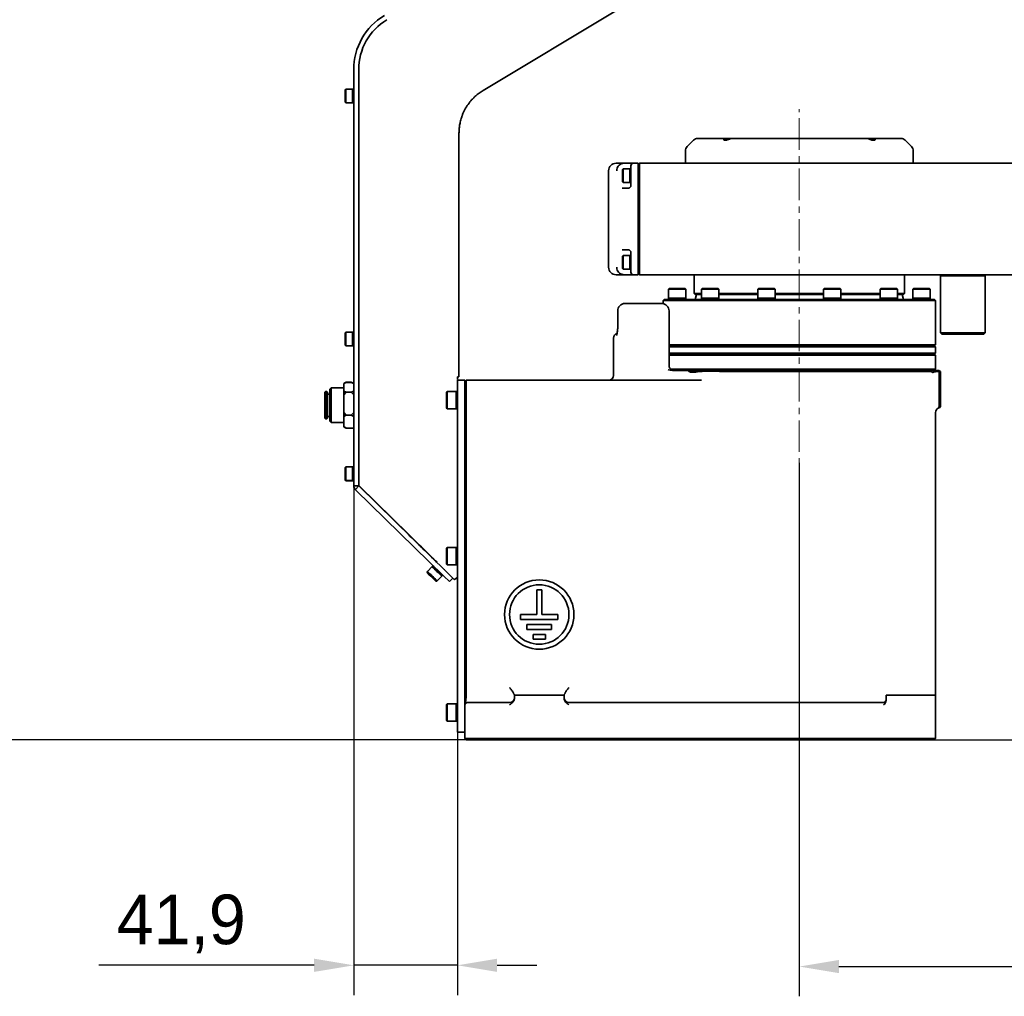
# Model space of a CAD drawing. Header units: millimetres. Extents: x -16 to 4241, y 0 to 4344.
# Tile 13 of 19: x 1260 to 1657, y 2428 to 2822. Entities that reach past the tile are written whole.
import ezdxf

# ---------------------------------------------------------------- set-up
doc = ezdxf.new("R2010")
doc.units = ezdxf.units.MM
doc.header["$PDSIZE"] = -1
doc.linetypes.add('CENTER', pattern=[10.16, 6.35, -1.27, 1.27, -1.27])
doc.linetypes.add('CENTERX2', pattern=[20.32, 12.7, -2.54, 2.54, -2.54])
doc.layers.add('中心线层', color=4, linetype='CENTER')
doc.dimstyles.new('1比1', dxfattribs={"dimscale": 8, "dimtxt": 2.5, "dimasz": 2, "dimexe": 1.5, "dimexo": 0.625, "dimtad": 1, "dimtoh": 1, "dimdec": 1, "dimtxsty": 'Standard', "dimcen": 2.5, "dimclrd": 1, "dimclre": 1, "dimadec": 0, "dimazin": 0, "dimtfac": 1, "dimtdec": 1, "dimtmove": 0, "dimatfit": 3, "dimfxl": 1, "dimarcsym": 0})

# ---------------------------------------------------------------- blocks, each defined once
blk = doc.blocks.new('*D114')
at = {"color": 1, "lineweight": -2, "transparency": 16777216}
for p, q in [((1394.8, 2646.66), (1394.8, 2428.39)), ((1436.7, 2555.4), (1436.7, 2428.39)), ((1378.8, 2440.39), (1291.85, 2440.39)), ((1436.7, 2440.39), (1394.8, 2440.39)), ((1452.7, 2440.39), (1468.7, 2440.39))]:
    blk.add_line(p, q, dxfattribs=at)
at = {"color": 1, "transparency": 16777216}
for points in [[(1378.8, 2443.06), (1378.8, 2437.73), (1394.8, 2440.39)], [(1452.7, 2443.06), (1452.7, 2437.73), (1436.7, 2440.39)]]:
    blk.add_solid(points, dxfattribs=at)
at = {"layer": 'Defpoints', "color": 0, "transparency": 16777216}
for p in [(1394.8, 2651.66), (1436.7, 2560.4), (1394.8, 2440.39)]:
    blk.add_point(p, dxfattribs=at)
at = {"color": 0, "transparency": 16777216, "insert": (1325.18, 2457.06), "char_height": 20, "attachment_point": 5}
blk.add_mtext('41,9', dxfattribs=at)
blk = doc.blocks.new('*D115')
at = {"color": 1, "lineweight": -2, "transparency": 16777216}
for p, q in [((1799.7, 2747.05), (1799.7, 2427.89)), ((1574.7, 2643.15), (1574.7, 2427.89)), ((1590.7, 2439.89), (1783.7, 2439.89))]:
    blk.add_line(p, q, dxfattribs=at)
at = {"color": 1, "transparency": 16777216}
for points in [[(1590.7, 2442.55), (1590.7, 2437.22), (1574.7, 2439.89)], [(1783.7, 2442.55), (1783.7, 2437.22), (1799.7, 2439.89)]]:
    blk.add_solid(points, dxfattribs=at)
at = {"layer": 'Defpoints', "color": 0, "transparency": 16777216}
for p in [(1799.7, 2752.05), (1574.7, 2648.15), (1799.7, 2439.89)]:
    blk.add_point(p, dxfattribs=at)
at = {"color": 0, "transparency": 16777216, "insert": (1687.2, 2454.89), "char_height": 20, "attachment_point": 5}
blk.add_mtext('225', dxfattribs=at)
blk = doc.blocks.new('*D117')
at = {"color": 1, "lineweight": -2, "transparency": 16777216}
for p, q in [((1770.88, 2948.86), (1210.68, 2948.86)), ((1222.68, 2547.44), (1222.68, 2932.86)), ((1537.05, 2531.44), (1210.68, 2531.44))]:
    blk.add_line(p, q, dxfattribs=at)
at = {"color": 1, "transparency": 16777216}
for points in [[(1220.01, 2932.86), (1225.34, 2932.86), (1222.68, 2948.86)], [(1220.01, 2547.44), (1225.34, 2547.44), (1222.68, 2531.44)]]:
    blk.add_solid(points, dxfattribs=at)
at = {"layer": 'Defpoints', "color": 0, "transparency": 16777216}
for p in [(1222.68, 2948.86), (1775.88, 2948.86), (1542.05, 2531.44)]:
    blk.add_point(p, dxfattribs=at)
at = {"color": 0, "transparency": 16777216, "insert": (1206.01, 2740.15), "char_height": 20, "attachment_point": 5, "rotation": 90}
blk.add_mtext('417,4', dxfattribs=at)
blk = doc.blocks.new('*D118')
at = {"color": 1, "lineweight": -2, "transparency": 16777216}
for p, q in [((1966.65, 2655.54), (1868.82, 2655.54)), ((1880.82, 2639.54), (1880.82, 2547.44)), ((1629.05, 2531.44), (1892.82, 2531.44))]:
    blk.add_line(p, q, dxfattribs=at)
at = {"color": 1, "transparency": 16777216}
for points in [[(1878.15, 2639.54), (1883.48, 2639.54), (1880.82, 2655.54)], [(1878.15, 2547.44), (1883.48, 2547.44), (1880.82, 2531.44)]]:
    blk.add_solid(points, dxfattribs=at)
at = {"layer": 'Defpoints', "color": 0, "transparency": 16777216}
for p in [(1971.65, 2655.54), (1624.05, 2531.44), (1880.82, 2531.44)]:
    blk.add_point(p, dxfattribs=at)
at = {"color": 0, "transparency": 16777216, "insert": (1864.15, 2593.49), "char_height": 20, "attachment_point": 5, "rotation": 90}
blk.add_mtext('124,1', dxfattribs=at)

msp = doc.modelspace()

# ---------------------------------------------------------------- linework, layer by layer
at = {"color": 7, "linetype": 'Continuous', "lineweight": 35}
for p, q in [((1501.32, 2825.99), (1447, 2793.36)), ((1394.8, 2801.81), (1394.8, 2720.1)), ((1396.8, 2720.1), (1396.8, 2801.81)), ((1396.8, 2719.24), (1396.8, 2801.81)), ((1391.65, 2793.86), (1391.35, 2793.56)), ((1391.35, 2792.36), (1391.35, 2793.56)), ((1391.35, 2788.66), (1391.35, 2792.36)), ((1394.35, 2793.86), (1391.65, 2793.86)), ((1391.65, 2793.86), (1391.65, 2792.51)), ((1391.65, 2792.51), (1391.65, 2788.36)), ((1394.8, 2793.86), (1394.35, 2793.86)), ((1394.35, 2793.86), (1394.35, 2792.51)), ((1394.35, 2793.86), (1394.35, 2788.36)), ((1394.35, 2792.51), (1394.35, 2788.36)), ((1447, 2793.36), (1446.28, 2792.9)), ((1391.35, 2788.66), (1391.65, 2788.36)), ((1391.65, 2788.36), (1394.35, 2788.36)), ((1394.35, 2788.36), (1394.8, 2788.36)), ((1437.3, 2776.21), (1437.3, 2776.01)), ((1437.3, 2776.01), (1437.3, 2719.24)), ((1531.97, 2773.31), (1529.44, 2770.77)), ((1533.74, 2774.04), (1543.72, 2774.04)), ((1543.72, 2774.04), (1547.91, 2774.04)), ((1547.91, 2774.04), (1601.5, 2774.04)), ((1601.5, 2774.04), (1605.69, 2774.04)), ((1605.69, 2774.04), (1615.67, 2774.04)), ((1619.97, 2770.77), (1617.44, 2773.31)), ((1528.7, 2769), (1528.7, 2764.04)), ((1620.7, 2764.04), (1620.7, 2769)), ((1500.7, 2764.04), (1503.98, 2764.04)), ((1503.98, 2764.04), (1507.7, 2764.04)), ((1506.7, 2761.62), (1506.7, 2763.04)), ((1507.7, 2764.04), (1509.7, 2764.04)), ((1509.7, 2764.04), (1509.7, 2760.02)), ((1510.2, 2764.04), (1509.7, 2763.54)), ((1510.2, 2764.04), (1510.2, 2760.02)), ((1510.2, 2764.04), (1783.71, 2764.04)), ((1497.7, 2761.04), (1497.7, 2722.04)), ((1503.55, 2761.79), (1503.25, 2761.49)), ((1503.25, 2756.59), (1503.25, 2761.49)), ((1506.25, 2761.79), (1503.55, 2761.79)), ((1503.55, 2761.79), (1503.55, 2756.29)), ((1506.7, 2761.79), (1506.25, 2761.79)), ((1506.25, 2761.79), (1506.25, 2756.29)), ((1506.25, 2761.79), (1506.25, 2757.99)), ((1506.7, 2761.62), (1506.7, 2757.99)), ((1509.7, 2760.02), (1509.7, 2751.95)), ((1510.2, 2760.02), (1510.2, 2751.95)), ((1503.25, 2756.59), (1503.55, 2756.29)), ((1503.55, 2756.29), (1506.25, 2756.29)), ((1506.25, 2757.99), (1506.25, 2756.29)), ((1506.25, 2756.29), (1506.7, 2756.29)), ((1506.7, 2757.99), (1506.7, 2757.51)), ((1506.7, 2755.04), (1506.7, 2757.51)), ((1505.15, 2754.04), (1505.74, 2754.04)), ((1509.7, 2751.95), (1509.7, 2746.07)), ((1510.2, 2751.95), (1510.2, 2746.07)), ((1509.7, 2746.07), (1509.7, 2737.01)), ((1510.2, 2746.07), (1510.2, 2737.01)), ((1509.7, 2737.01), (1509.7, 2731.13)), ((1510.2, 2737.01), (1510.2, 2731.13)), ((1509.7, 2731.13), (1509.7, 2723.06)), ((1510.2, 2731.13), (1510.2, 2723.06)), ((1505.74, 2729.04), (1505.15, 2729.04)), ((1506.7, 2725.57), (1506.7, 2728.04)), ((1503.55, 2726.79), (1503.25, 2726.49)), ((1503.25, 2721.59), (1503.25, 2726.49)), ((1506.25, 2726.79), (1503.55, 2726.79)), ((1503.55, 2726.79), (1503.55, 2721.29)), ((1506.7, 2726.79), (1506.25, 2726.79)), ((1506.25, 2726.79), (1506.25, 2721.29)), ((1506.25, 2726.79), (1506.25, 2722.99)), ((1506.25, 2722.99), (1506.25, 2721.29)), ((1506.7, 2725.57), (1506.7, 2722.99)), ((1506.7, 2722.99), (1506.7, 2721.46)), ((1509.7, 2723.06), (1509.7, 2719.04)), ((1510.2, 2723.06), (1510.2, 2719.04)), ((1396.8, 2719.24), (1396.8, 2699.21)), ((1503.98, 2719.04), (1500.7, 2719.04)), ((1503.25, 2721.59), (1503.55, 2721.29)), ((1503.55, 2721.29), (1506.25, 2721.29)), ((1507.7, 2719.04), (1503.98, 2719.04)), ((1506.25, 2721.29), (1506.7, 2721.29)), ((1506.7, 2720.04), (1506.7, 2721.46)), ((1509.7, 2719.04), (1507.7, 2719.04)), ((1510.2, 2719.04), (1509.7, 2719.54)), ((1864.2, 2719.04), (1510.2, 2719.04)), ((1532.2, 2719.04), (1532.2, 2711.44)), ((1617.2, 2711.44), (1617.2, 2719.04)), ((1632.2, 2719.04), (1631.7, 2718.54)), ((1649.7, 2718.54), (1649.2, 2719.04)), ((1631.7, 2718.54), (1631.7, 2695.54)), ((1636.34, 2718.54), (1631.7, 2718.54)), ((1649.7, 2718.54), (1636.34, 2718.54)), ((1649.7, 2695.54), (1649.7, 2718.54)), ((1522.29, 2713.54), (1521.94, 2713.19)), ((1521.94, 2713.19), (1521.94, 2709.54)), ((1528.94, 2713.19), (1521.94, 2713.19)), ((1522.29, 2713.54), (1528.58, 2713.54)), ((1528.58, 2713.54), (1528.59, 2713.54)), ((1528.94, 2713.19), (1528.59, 2713.54)), ((1528.94, 2709.54), (1528.94, 2713.19)), ((1532.2, 2711.44), (1532.6, 2711.04)), ((1532.2, 2711.44), (1533.65, 2711.44)), ((1534.04, 2711.04), (1532.6, 2711.04)), ((1533.24, 2711.04), (1532.7, 2709.04)), ((1533.65, 2711.44), (1535.14, 2711.44)), ((1535.14, 2711.04), (1534.04, 2711.04)), ((1535.49, 2713.54), (1535.14, 2713.19)), ((1535.14, 2713.19), (1535.14, 2709.54)), ((1542.14, 2713.19), (1535.14, 2713.19)), ((1535.49, 2713.54), (1541.79, 2713.54)), ((1542.14, 2713.19), (1541.79, 2713.54)), ((1542.14, 2709.54), (1542.14, 2713.19)), ((1542.14, 2711.44), (1558, 2711.44)), ((1558, 2711.04), (1542.14, 2711.04)), ((1558.35, 2713.54), (1558, 2713.19)), ((1558, 2713.19), (1558, 2709.54)), ((1565, 2713.19), (1558, 2713.19)), ((1558.35, 2713.54), (1564.65, 2713.54)), ((1565, 2713.19), (1564.65, 2713.54)), ((1565, 2709.54), (1565, 2713.19)), ((1565, 2711.44), (1584.4, 2711.44)), ((1584.4, 2711.04), (1565, 2711.04)), ((1584.75, 2713.54), (1584.4, 2713.19)), ((1584.4, 2713.19), (1584.4, 2709.54)), ((1591.4, 2713.19), (1584.4, 2713.19)), ((1584.75, 2713.54), (1591.05, 2713.54)), ((1591.4, 2713.19), (1591.05, 2713.54)), ((1591.4, 2709.54), (1591.4, 2713.19)), ((1591.4, 2711.44), (1607.27, 2711.44)), ((1607.27, 2711.04), (1591.4, 2711.04)), ((1607.62, 2713.54), (1607.27, 2713.19)), ((1607.27, 2713.19), (1607.27, 2709.54)), ((1614.27, 2713.19), (1607.27, 2713.19)), ((1607.62, 2713.54), (1613.92, 2713.54)), ((1614.27, 2713.19), (1613.92, 2713.54)), ((1614.27, 2709.54), (1614.27, 2713.19)), ((1614.27, 2711.44), (1617.2, 2711.44)), ((1616.8, 2711.04), (1614.27, 2711.04)), ((1616.7, 2709.04), (1616.17, 2711.04)), ((1616.8, 2711.04), (1617.2, 2711.44)), ((1620.82, 2713.54), (1620.47, 2713.19)), ((1620.47, 2713.19), (1620.47, 2709.54)), ((1627.47, 2713.19), (1620.47, 2713.19)), ((1620.82, 2713.54), (1627.12, 2713.54)), ((1627.47, 2713.19), (1627.12, 2713.54)), ((1627.47, 2709.54), (1627.47, 2713.19)), ((1504.38, 2707.44), (1508.24, 2707.44)), ((1508.24, 2707.44), (1519.13, 2707.44)), ((1520.1, 2709.04), (1519.7, 2708.64)), ((1519.7, 2708.64), (1519.7, 2707.38)), ((1527.07, 2708.64), (1519.7, 2708.64)), ((1629.3, 2709.04), (1520.1, 2709.04)), ((1521.94, 2709.54), (1521.94, 2709.04)), ((1528.94, 2709.54), (1521.94, 2709.54)), ((1629.7, 2708.64), (1527.07, 2708.64)), ((1528.94, 2709.04), (1528.94, 2709.54)), ((1535.14, 2709.54), (1535.14, 2709.04)), ((1542.14, 2709.54), (1535.14, 2709.54)), ((1542.14, 2709.04), (1542.14, 2709.54)), ((1558, 2709.54), (1558, 2709.04)), ((1565, 2709.54), (1558, 2709.54)), ((1565, 2709.04), (1565, 2709.54)), ((1584.4, 2709.54), (1584.4, 2709.04)), ((1591.4, 2709.54), (1584.4, 2709.54)), ((1591.4, 2709.04), (1591.4, 2709.54)), ((1607.27, 2709.54), (1607.27, 2709.04)), ((1614.27, 2709.54), (1607.27, 2709.54)), ((1614.27, 2709.04), (1614.27, 2709.54)), ((1620.47, 2709.54), (1620.47, 2709.04)), ((1627.47, 2709.54), (1620.47, 2709.54)), ((1620.47, 2709.54), (1621.4, 2709.54)), ((1621.4, 2709.54), (1627.47, 2709.54)), ((1627.47, 2709.04), (1627.47, 2709.54)), ((1629.7, 2708.64), (1629.3, 2709.04)), ((1629.7, 2690.74), (1629.7, 2708.64)), ((1501.38, 2704.44), (1501.38, 2697.44)), ((1522.13, 2682.38), (1522.13, 2704.44)), ((1391.65, 2695.86), (1391.35, 2695.56)), ((1391.35, 2693.55), (1391.35, 2695.56)), ((1394.35, 2695.86), (1391.65, 2695.86)), ((1391.65, 2695.86), (1391.65, 2693.6)), ((1394.8, 2695.86), (1394.35, 2695.86)), ((1394.35, 2695.86), (1394.35, 2693.6)), ((1394.35, 2695.86), (1394.35, 2690.36)), ((1394.8, 2695.86), (1394.8, 2695.77)), ((1394.8, 2641.16), (1394.8, 2695.77)), ((1396.8, 2641.23), (1396.8, 2695.57)), ((1631.7, 2695.54), (1632.2, 2695.04)), ((1631.7, 2695.54), (1636.34, 2695.54)), ((1636.34, 2695.54), (1649.7, 2695.54)), ((1649.2, 2695.04), (1649.7, 2695.54)), ((1391.35, 2690.66), (1391.35, 2693.55)), ((1391.65, 2693.6), (1391.65, 2690.36)), ((1394.35, 2693.6), (1394.35, 2690.36)), ((1499.7, 2693.44), (1499.7, 2678.44)), ((1636.58, 2695.04), (1632.2, 2695.04)), ((1649.2, 2695.04), (1636.58, 2695.04)), ((1391.35, 2690.66), (1391.65, 2690.36)), ((1391.65, 2690.36), (1394.35, 2690.36)), ((1394.35, 2690.36), (1394.8, 2690.36)), ((1522.13, 2690.74), (1527.07, 2690.74)), ((1522.13, 2690.34), (1527.42, 2690.34)), ((1629.3, 2690.34), (1522.13, 2690.34)), ((1522.13, 2689.94), (1629.7, 2689.94)), ((1522.13, 2687.44), (1560.47, 2687.44)), ((1527.07, 2690.74), (1629.7, 2690.74)), ((1527.42, 2690.34), (1629.3, 2690.34)), ((1560.47, 2687.44), (1629.7, 2687.44)), ((1629.3, 2690.34), (1629.7, 2690.74)), ((1629.7, 2689.94), (1629.3, 2690.34)), ((1629.3, 2687.04), (1629.7, 2687.44)), ((1629.7, 2687.44), (1629.7, 2689.94)), ((1522.13, 2687.04), (1560.57, 2687.04)), ((1629.7, 2686.54), (1522.13, 2686.54)), ((1560.57, 2687.04), (1629.3, 2687.04)), ((1629.7, 2686.54), (1629.2, 2687.04)), ((1629.7, 2680.94), (1629.7, 2686.54)), ((1437.3, 2680.1), (1437.3, 2677.81)), ((1522.79, 2680.94), (1629.7, 2680.94)), ((1524.55, 2680.44), (1525.28, 2680.44)), ((1525.28, 2680.44), (1529.64, 2680.44)), ((1627.87, 2680.44), (1529.64, 2680.44)), ((1627.89, 2679.94), (1546.54, 2679.94)), ((1546.8, 2680.44), (1627.87, 2680.44)), ((1627.87, 2680.44), (1631.2, 2680.44)), ((1629.2, 2680.44), (1629.7, 2680.94)), ((1631.2, 2679.94), (1629.83, 2679.94)), ((1631.2, 2680.44), (1631.45, 2680.19)), ((1631.2, 2679.94), (1631.45, 2680.19)), ((1631.2, 2667.44), (1631.2, 2679.94)), ((1631.45, 2680.19), (1631.7, 2679.94)), ((1631.7, 2679.94), (1631.7, 2667.44)), ((1391.8, 2675.62), (1390.8, 2675.19)), ((1391.23, 2675.37), (1391.8, 2675.64)), ((1391.8, 2675.64), (1391.55, 2675.51)), ((1391.8, 2675.64), (1393.8, 2675.64)), ((1391.8, 2675.62), (1393.8, 2675.62)), ((1394.06, 2675.51), (1393.8, 2675.64)), ((1393.8, 2675.64), (1394.37, 2675.37)), ((1394.8, 2675.19), (1393.8, 2675.62)), ((1436.7, 2676.44), (1439.7, 2676.44)), ((1436.7, 2666.44), (1436.7, 2676.44)), ((1439.7, 2676.44), (1439.7, 2666.44)), ((1439.7, 2675.94), (1440.2, 2676.44)), ((1440.2, 2676.44), (1440.2, 2666.44)), ((1440.2, 2676.44), (1535.17, 2676.44)), ((1383.35, 2671.91), (1383.15, 2671.71)), ((1383.15, 2664.13), (1383.15, 2671.71)), ((1383.95, 2671.91), (1383.35, 2671.91)), ((1383.35, 2671.91), (1383.35, 2664.05)), ((1384.15, 2671.71), (1383.95, 2671.91)), ((1383.95, 2664.05), (1383.95, 2671.91)), ((1384.15, 2671.71), (1384.15, 2664.13)), ((1385.75, 2673.41), (1385.15, 2672.81)), ((1385.15, 2663.66), (1385.15, 2672.81)), ((1390.8, 2673.41), (1385.75, 2673.41)), ((1385.75, 2673.41), (1385.75, 2663.4)), ((1390.8, 2675.19), (1390.8, 2672.08)), ((1390.8, 2672.08), (1391.8, 2671.65)), ((1390.8, 2670.65), (1390.8, 2672.08)), ((1391.8, 2671.65), (1390.8, 2670.65)), ((1391.8, 2671.65), (1393.8, 2671.65)), ((1393.8, 2671.65), (1394.8, 2672.08)), ((1394.8, 2670.65), (1393.8, 2671.65)), ((1432.55, 2671.94), (1432.2, 2671.59)), ((1432.2, 2668.44), (1432.2, 2671.59)), ((1436.2, 2671.94), (1432.55, 2671.94)), ((1432.55, 2671.94), (1432.55, 2668.44)), ((1436.7, 2671.94), (1436.2, 2671.94)), ((1436.2, 2671.94), (1436.2, 2668.44)), ((1436.2, 2669.78), (1436.2, 2671.94)), ((1385.15, 2670.91), (1384.15, 2670.91)), ((1390.8, 2670.65), (1390.8, 2663.44)), ((1432.2, 2665.29), (1432.2, 2668.44)), ((1432.55, 2668.44), (1432.55, 2664.94)), ((1436.2, 2664.94), (1436.2, 2669.78)), ((1436.2, 2668.44), (1436.2, 2664.94)), ((1631.2, 2665.44), (1631.2, 2667.44)), ((1631.7, 2667.44), (1631.7, 2665.94)), ((1383.15, 2661.11), (1383.15, 2664.13)), ((1383.35, 2664.05), (1383.35, 2660.91)), ((1383.95, 2660.91), (1383.95, 2664.05)), ((1384.15, 2664.13), (1384.15, 2661.11)), ((1385.15, 2660.01), (1385.15, 2663.66)), ((1385.75, 2663.4), (1385.75, 2659.41)), ((1390.8, 2663.44), (1391.8, 2662.44)), ((1390.8, 2661.87), (1390.8, 2663.44)), ((1393.8, 2662.44), (1394.8, 2663.44)), ((1432.2, 2665.29), (1432.55, 2664.94)), ((1432.55, 2664.94), (1436.2, 2664.94)), ((1436.2, 2664.94), (1436.7, 2664.94)), ((1436.7, 2544.44), (1436.7, 2666.44)), ((1439.7, 2545.8), (1439.7, 2666.44)), ((1440.2, 2666.44), (1440.2, 2551.42)), ((1629.7, 2549.44), (1629.7, 2663.44)), ((1631.2, 2665.44), (1630.73, 2665.44)), ((1631.2, 2665.44), (1631.7, 2665.94)), ((1631.7, 2665.89), (1631.3, 2665.4)), ((1383.15, 2661.11), (1383.35, 2660.91)), ((1383.35, 2660.91), (1383.95, 2660.91)), ((1383.95, 2660.91), (1384.15, 2661.11)), ((1384.15, 2661.91), (1385.15, 2661.91)), ((1385.15, 2660.01), (1385.75, 2659.41)), ((1385.75, 2659.41), (1390.8, 2659.41)), ((1391.8, 2662.44), (1390.8, 2661.87)), ((1390.8, 2661.87), (1390.8, 2657.77)), ((1391.8, 2662.44), (1393.8, 2662.44)), ((1394.8, 2661.87), (1393.8, 2662.44)), ((1390.8, 2657.77), (1391.8, 2657.2)), ((1390.8, 2657.63), (1390.8, 2657.77)), ((1391.8, 2657.2), (1390.8, 2657.63)), ((1391.23, 2657.45), (1391.8, 2657.18)), ((1391.8, 2657.2), (1394.8, 2657.2)), ((1391.8, 2657.18), (1394.8, 2657.18)), ((1391.65, 2641.55), (1391.35, 2641.25)), ((1391.35, 2638.8), (1391.35, 2641.25)), ((1394.35, 2641.55), (1391.65, 2641.55)), ((1391.65, 2641.55), (1391.65, 2638.8)), ((1394.8, 2641.55), (1394.35, 2641.55)), ((1394.35, 2641.55), (1394.35, 2638.8)), ((1394.35, 2641.55), (1394.35, 2636.05)), ((1391.35, 2636.35), (1391.35, 2638.8)), ((1391.35, 2636.35), (1391.65, 2636.05)), ((1391.35, 2636.25), (1391.35, 2636.35)), ((1391.35, 2636.25), (1391.65, 2635.95)), ((1391.65, 2638.8), (1391.65, 2636.05)), ((1391.65, 2636.05), (1394.35, 2636.05)), ((1391.65, 2636.05), (1391.65, 2635.95)), ((1391.65, 2635.95), (1394.35, 2635.95)), ((1394.35, 2638.8), (1394.35, 2636.05)), ((1394.35, 2636.05), (1394.8, 2636.05)), ((1394.35, 2636.05), (1394.35, 2635.95)), ((1394.35, 2635.95), (1394.8, 2635.95)), ((1394.8, 2634.25), (1394.8, 2634.69)), ((1394.82, 2633.91), (1394.8, 2634.25)), ((1396.86, 2633.91), (1394.82, 2633.91)), ((1395.48, 2632.35), (1396.9, 2633.81)), ((1431.14, 2597.45), (1395.71, 2632.1)), ((1396.8, 2634.73), (1396.8, 2634.42)), ((1396.8, 2634.44), (1396.8, 2634.49)), ((1396.86, 2633.91), (1396.8, 2634.25)), ((1417, 2614.26), (1397.1, 2633.71)), ((1397.1, 2633.54), (1416.91, 2614.17)), ((1432.54, 2598.88), (1397.1, 2633.53)), ((1420.93, 2610.26), (1419.44, 2611.7)), ((1419.52, 2611.78), (1421, 2610.33)), ((1423.46, 2607.79), (1426.27, 2605.04)), ((1426.33, 2605.11), (1423.53, 2607.86)), ((1432.55, 2608.94), (1432.2, 2608.59)), ((1432.2, 2605.44), (1432.2, 2608.59)), ((1436.2, 2608.94), (1432.55, 2608.94)), ((1432.55, 2608.94), (1432.55, 2605.44)), ((1436.7, 2608.94), (1436.2, 2608.94)), ((1436.2, 2608.94), (1436.2, 2605.44)), ((1436.2, 2606.78), (1436.2, 2608.94)), ((1432.2, 2602.29), (1432.2, 2605.44)), ((1432.55, 2605.44), (1432.55, 2601.94)), ((1436.2, 2601.94), (1436.2, 2606.78)), ((1436.2, 2605.44), (1436.2, 2601.94)), ((1426.42, 2601.27), (1424.53, 2599.33)), ((1426.73, 2601.59), (1426.42, 2601.27)), ((1427.71, 2600.8), (1427.63, 2600.72)), ((1428.42, 2602.95), (1428.48, 2603.01)), ((1429.2, 2602.32), (1429.11, 2602.23)), ((1431.26, 2600.13), (1431.34, 2600.22)), ((1431.26, 2600.13), (1431.27, 2600.14)), ((1432.2, 2602.29), (1432.55, 2601.94)), ((1432.55, 2601.94), (1436.2, 2601.94)), ((1436.2, 2601.94), (1436.7, 2601.94)), ((1424.53, 2599.33), (1424.45, 2599.25)), ((1424.45, 2599.25), (1424.46, 2598.83)), ((1424.45, 2599.25), (1424.53, 2599.18)), ((1424.53, 2599.33), (1424.54, 2598.91)), ((1425.25, 2598.05), (1426.07, 2597.26)), ((1425.4, 2597.91), (1425.25, 2598.05)), ((1425.38, 2598.09), (1426.25, 2597.24)), ((1425.41, 2598.05), (1425.38, 2598.09)), ((1426.35, 2596.97), (1425.4, 2597.91)), ((1425.4, 2597.91), (1425.4, 2597.91)), ((1426.32, 2597.16), (1425.41, 2598.05)), ((1425.41, 2598.05), (1425.41, 2598.05)), ((1426.07, 2597.26), (1427.02, 2596.32)), ((1426.25, 2597.24), (1427.16, 2596.34)), ((1427.2, 2596.3), (1426.32, 2597.16)), ((1426.33, 2597.16), (1426.32, 2597.16)), ((1426.36, 2596.98), (1426.35, 2596.97)), ((1427.17, 2596.18), (1426.35, 2596.97)), ((1427.02, 2596.32), (1427.17, 2596.18)), ((1427.16, 2596.34), (1427.2, 2596.3)), ((1428.39, 2595.41), (1430.27, 2597.34)), ((1428.46, 2595.49), (1430.35, 2597.42)), ((1429.78, 2598.62), (1429.86, 2598.7)), ((1429.78, 2598.62), (1429.86, 2598.7)), ((1430.27, 2597.34), (1430.59, 2597.66)), ((1430.35, 2597.42), (1430.67, 2597.74)), ((1431.14, 2597.45), (1433.43, 2595.21)), ((1434.83, 2596.64), (1432.54, 2598.88)), ((1433.43, 2595.21), (1434.83, 2596.64)), ((1434.83, 2596.64), (1435.55, 2595.94)), ((1435.55, 2595.94), (1435.65, 2596.04)), ((1427.96, 2595.4), (1428.39, 2595.41)), ((1428.04, 2595.49), (1428.46, 2595.49)), ((1468.7, 2591.94), (1468.7, 2581.94)), ((1470.7, 2591.94), (1468.7, 2591.94)), ((1470.7, 2581.94), (1470.7, 2591.94)), ((1462.2, 2581.94), (1462.2, 2579.94)), ((1468.7, 2581.94), (1462.2, 2581.94)), ((1462.2, 2579.94), (1477.2, 2579.94)), ((1477.2, 2581.94), (1470.7, 2581.94)), ((1477.2, 2579.94), (1477.2, 2581.94)), ((1474.7, 2577.94), (1464.7, 2577.94)), ((1464.7, 2577.94), (1464.7, 2575.94)), ((1464.7, 2575.94), (1474.7, 2575.94)), ((1474.7, 2575.94), (1474.7, 2577.94)), ((1467.2, 2573.94), (1467.2, 2571.94)), ((1472.2, 2573.94), (1467.2, 2573.94)), ((1467.2, 2571.94), (1472.2, 2571.94)), ((1472.2, 2571.94), (1472.2, 2573.94)), ((1459.7, 2549.44), (1459.7, 2549.45)), ((1459.7, 2549.44), (1459.7, 2548.27)), ((1459.7, 2549.44), (1479.7, 2549.44)), ((1479.7, 2549.45), (1479.7, 2549.44)), ((1479.7, 2549.44), (1479.7, 2548.27)), ((1609.7, 2549.44), (1609.7, 2547.17)), ((1609.7, 2549.44), (1619.7, 2549.44)), ((1619.7, 2549.44), (1629.7, 2549.44)), ((1629.7, 2549.44), (1629.7, 2531.94)), ((1432.55, 2545.94), (1432.2, 2545.59)), ((1432.2, 2542.44), (1432.2, 2545.59)), ((1436.2, 2545.94), (1432.55, 2545.94)), ((1432.55, 2545.94), (1432.55, 2542.44)), ((1436.7, 2545.94), (1436.2, 2545.94)), ((1436.2, 2545.94), (1436.2, 2542.44)), ((1436.2, 2543.78), (1436.2, 2545.94)), ((1436.7, 2534.44), (1436.7, 2544.44)), ((1439.7, 2531.94), (1439.7, 2545.44)), ((1440.7, 2546.44), (1449.7, 2546.44)), ((1449.7, 2546.44), (1457.7, 2546.44)), ((1481.7, 2546.44), (1608.7, 2546.44)), ((1629.7, 2545.44), (1629.7, 2545.44)), ((1432.2, 2539.29), (1432.2, 2542.44)), ((1432.55, 2542.44), (1432.55, 2538.94)), ((1436.2, 2538.94), (1436.2, 2543.78)), ((1436.2, 2542.44), (1436.2, 2538.94)), ((1432.2, 2539.29), (1432.55, 2538.94)), ((1432.55, 2538.94), (1436.2, 2538.94)), ((1436.2, 2538.94), (1436.7, 2538.94)), ((1439.7, 2534.44), (1436.7, 2534.44)), ((1439.7, 2531.94), (1449.7, 2531.94)), ((1440.2, 2531.44), (1439.7, 2531.94)), ((1449.7, 2531.44), (1440.2, 2531.44)), ((1449.7, 2531.94), (1619.7, 2531.94)), ((1619.7, 2531.44), (1449.7, 2531.44)), ((1619.7, 2531.94), (1629.7, 2531.94)), ((1629.2, 2531.44), (1619.7, 2531.44)), ((1629.7, 2531.94), (1629.2, 2531.44))]:
    msp.add_line(p, q, dxfattribs=at)
at = {"color": 7, "linetype": 'Continuous', "lineweight": 35, "flags": 128}
for points in [[(1426.42, 2601.27), (1426.49, 2601.19), (1426.82, 2600.88), (1427.35, 2600.36), (1428.03, 2599.7), (1428.75, 2599), (1429.42, 2598.34), (1429.96, 2597.81), (1430.28, 2597.5), (1430.35, 2597.42)], [(1426.73, 2601.59), (1426.81, 2601.52), (1427.13, 2601.2), (1427.67, 2600.68), (1428.34, 2600.02), (1429.06, 2599.32), (1429.74, 2598.66), (1430.27, 2598.13), (1430.59, 2597.82), (1430.67, 2597.74)], [(1425.97, 2597.36), (1425.32, 2597.99), (1424.81, 2598.49), (1424.51, 2598.78), (1424.47, 2598.81), (1424.7, 2598.59), (1425.15, 2598.14), (1425.77, 2597.54), (1426.45, 2596.87), (1427.1, 2596.24), (1427.61, 2595.75), (1427.9, 2595.46), (1427.94, 2595.42), (1427.72, 2595.64), (1427.26, 2596.09), (1426.65, 2596.69), (1425.97, 2597.36)], [(1424.8, 2598.65), (1425.27, 2598.19), (1425.89, 2597.58), (1426.58, 2596.91), (1427.22, 2596.28), (1427.71, 2595.8), (1427.99, 2595.53), (1428.02, 2595.51), (1427.77, 2595.75), (1427.3, 2596.21), (1426.68, 2596.82), (1426, 2597.49), (1425.36, 2598.11), (1424.86, 2598.6), (1424.58, 2598.87), (1424.56, 2598.89), (1424.8, 2598.65)], [(1428.31, 2595.49), (1428.33, 2595.46), (1428.39, 2595.41)]]:
    msp.add_lwpolyline(points, dxfattribs=at)
at = {"color": 7, "linetype": 'Continuous', "lineweight": 35}
for radius in [14, 12]:
    msp.add_circle((1469.7, 2581.94), radius, dxfattribs=at)
for centre, radius, start, end in [((1420.3, 2801.81), 25.5, 121, 180), ((1420.3, 2801.81), 23.5, 121, 180), ((1531.2, 2769), 2.5, 135, 180), ((1533.74, 2771.54), 2.5, 90, 135), ((1615.67, 2771.54), 2.5, 45, 90), ((1618.2, 2769), 2.5, 0, 45), ((1500.7, 2761.04), 3, 90, 180), ((1507.7, 2763.04), 1, 90, 180), ((1505.7, 2755.04), 1, 270, 0), ((1505.7, 2728.04), 1, 0, 90), ((1500.7, 2722.04), 3, 180, 270), ((1507.7, 2720.04), 1, 180, 270), ((1504.38, 2704.44), 3, 90, 180), ((1519.13, 2704.44), 3, 0, 90), ((1501.7, 2693.44), 2, 107.4343, 180), ((1499.38, 2697.44), 2, 353.8478, 0), ((1629.83, 2677.94), 2, 90, 127.9426), ((1497.7, 2678.44), 2, 270, 0), ((1631.7, 2663.44), 2, 118.2888, 180), ((1397.8, 2634.25), 3, 186.4422, 219.1961), ((1397.8, 2634.25), 3, 219.1961, 225.6383), ((1397.8, 2634.26), 1, 180, 225.6458), ((1397.8, 2634.25), 1, 199.6701, 205.9682), ((1397.8, 2634.25), 1, 205.9682, 225.6383), ((1119.03, 2282.93), 442.52, 45.2896, 46.0017), ((1118.1, 2281.99), 441.15, 45.2885, 46.0028), ((1457.7, 2548.44), 2, 270, 0), ((1481.7, 2548.44), 2, 180, 270), ((1440.7, 2545.44), 1, 90, 180), ((1608.7, 2547.44), 1, 270, 0)]:
    msp.add_arc(centre, radius, start, end, dxfattribs=at)
for centre, major_axis, start_param, end_param in [((1416.92, 2614.18), (3.58, -3.5), 4.712389, 5.497787), ((1416.99, 2614.25), (3.58, -3.5), 0.785398, 1.570796), ((1423.45, 2607.78), (3.58, -3.5), 1.570796, 2.356194), ((1423.53, 2607.87), (3.58, -3.5), 3.926991, 4.712389), ((1426.27, 2605.05), (2.15, -2.1), 4.712389, 6.283185), ((1426.33, 2605.11), (2.15, -2.1), 0, 1.570796)]:
    msp.add_ellipse(centre, major_axis=major_axis, ratio=0.001952, start_param=start_param, end_param=end_param, dxfattribs=at)
for points, knots in [([(1446.28, 2792.9), (1445.74, 2792.52), (1444.75, 2791.83), (1443.53, 2790.74), (1442.27, 2789.45), (1440.95, 2787.82), (1439.98, 2786.26), (1439.42, 2785.18), (1439.16, 2784.64), (1438.9, 2784.06), (1438.71, 2783.58), (1438.54, 2783.13), (1438.37, 2782.65), (1438.14, 2781.96), (1437.83, 2780.83), (1437.54, 2779.43), (1437.34, 2777.79), (1437.32, 2776.75), (1437.3, 2776.21)], [0, 0, 0, 0, 0.099649, 0.182853, 0.249605, 0.374031, 0.499773, 0.528568, 0.558937, 0.590879, 0.624394, 0.638282, 0.663849, 0.701094, 0.750015, 0.840596, 0.919167, 1, 1, 1, 1]), ([(1544.31, 2773.4), (1544.22, 2773.47), (1544.1, 2773.57), (1544.11, 2773.54), (1544.12, 2773.54)], [0, 0, 0, 0, 0.811962, 1, 1, 1, 1]), ([(1545.26, 2773.43), (1545.22, 2773.42), (1544.99, 2773.35), (1544.62, 2773.31), (1544.36, 2773.36), (1544.32, 2773.39), (1544.31, 2773.4)], [0, 0, 0, 0, 0.089972, 0.504154, 0.930296, 1, 1, 1, 1]), ([(1547.91, 2774.04), (1547.53, 2774), (1546.73, 2773.92), (1545.8, 2773.53), (1545.29, 2773.35), (1545.17, 2773.31)], [0, 0, 0, 0, 0.400029, 0.857379, 1, 1, 1, 1]), ([(1604.23, 2773.31), (1604.08, 2773.36), (1603.59, 2773.54), (1602.74, 2773.87), (1601.95, 2774.03), (1601.56, 2774.04), (1601.5, 2774.04)], [0, 0, 0, 0, 0.180378, 0.576763, 0.927851, 1, 1, 1, 1]), ([(1605.1, 2773.4), (1605.09, 2773.39), (1605.03, 2773.36), (1604.76, 2773.32), (1604.38, 2773.34), (1604.14, 2773.43), (1604.11, 2773.45)], [0, 0, 0, 0, 0.100542, 0.5049804, 0.9416125, 1, 1, 1, 1]), ([(1605.3, 2773.55), (1605.29, 2773.55), (1605.29, 2773.54), (1605.22, 2773.45), (1605.12, 2773.41), (1605.1, 2773.4)], [0, 0, 0, 0, 0.252519, 0.868755, 1, 1, 1, 1]), ([(1500.97, 2761.04), (1501, 2761.37), (1501.07, 2762.04), (1501.58, 2762.93), (1502.33, 2763.61), (1503.18, 2763.98), (1503.75, 2764.02), (1503.98, 2764.04)], [0, 0, 0, 0, 0.21238, 0.424461, 0.637157, 0.851666, 1, 1, 1, 1]), ([(1503.17, 2754.04), (1503.18, 2754.04), (1503.23, 2754.04), (1503.44, 2754.04), (1503.9, 2754.04), (1504.49, 2754.04), (1504.93, 2754.04), (1505.15, 2754.04)], [0, 0, 0, 0, 0.049645, 0.292937, 0.531568, 0.765732, 1, 1, 1, 1]), ([(1505.15, 2729.04), (1504.91, 2729.04), (1504.43, 2729.04), (1503.81, 2729.04), (1503.36, 2729.04), (1503.23, 2729.04), (1503.17, 2729.04)], [0, 0, 0, 0, 0.261951, 0.506414, 0.753247, 1, 1, 1, 1]), ([(1394.8, 2700.4), (1394.8, 2701.86), (1394.8, 2704.84), (1394.8, 2709.84), (1394.8, 2714.98), (1394.8, 2718.38), (1394.8, 2720.1)], [0, 0, 0, 0, 0.2581801, 0.5255792, 0.7594046, 1, 1, 1, 1]), ([(1396.8, 2720.1), (1396.8, 2718.27), (1396.8, 2714.55), (1396.8, 2709.29), (1396.8, 2704.39), (1396.8, 2701.63), (1396.8, 2700.23)], [0, 0, 0, 0, 0.252971, 0.514779, 0.753693, 1, 1, 1, 1]), ([(1437.3, 2719.24), (1437.3, 2717.36), (1437.3, 2713.55), (1437.3, 2707.86), (1437.3, 2702.27), (1437.3, 2696.9), (1437.3, 2691.89), (1437.3, 2687.37), (1437.3, 2683.36), (1437.3, 2681.17), (1437.3, 2680.1)], [0, 0, 0, 0, 0.121602, 0.246071, 0.372527, 0.5, 0.627473, 0.753929, 0.878398, 1, 1, 1, 1]), ([(1503.98, 2719.04), (1503.64, 2719.07), (1502.96, 2719.14), (1502.05, 2719.67), (1501.37, 2720.44), (1501.02, 2721.28), (1500.98, 2721.83), (1500.97, 2722.04)], [0, 0, 0, 0, 0.217064, 0.434449, 0.651134, 0.865921, 1, 1, 1, 1]), ([(1394.8, 2695.77), (1394.8, 2696.62), (1394.8, 2698.31), (1394.8, 2699.7), (1394.8, 2700.4)], [0, 0, 0, 0, 0.4975455, 1, 1, 1, 1]), ([(1396.8, 2700.23), (1396.8, 2699.58), (1396.8, 2698.28), (1396.8, 2696.56), (1396.8, 2695.67), (1396.8, 2695.57)], [0, 0, 0, 0, 0.470777, 0.94162, 1, 1, 1, 1]), ([(1396.8, 2698.29), (1396.8, 2698.37), (1396.8, 2698.57), (1396.8, 2698.88), (1396.8, 2699.1), (1396.8, 2699.21)], [0, 0, 0, 0, 0.241334, 0.619291, 1, 1, 1, 1]), ([(1396.8, 2695.83), (1396.8, 2696.24), (1396.8, 2697.1), (1396.8, 2697.88), (1396.8, 2698.29)], [0, 0, 0, 0, 0.476218, 1, 1, 1, 1]), ([(1501.36, 2697.21), (1501.33, 2696.89), (1501.26, 2696.24), (1501.14, 2695.41), (1501.02, 2694.84), (1500.93, 2694.56), (1500.93, 2694.55), (1500.93, 2694.55)], [0, 0, 0, 0, 0.25722, 0.518623, 0.738723, 0.917972, 1, 1, 1, 1]), ([(1525.28, 2680.44), (1525.11, 2680.39), (1524.86, 2680.36), (1524.24, 2680.35), (1523.88, 2680.37), (1523.16, 2680.45), (1522.8, 2680.51), (1522.19, 2680.66), (1521.93, 2680.75), (1521.76, 2680.84)], [0, 0, 0, 0, 0.25, 0.25, 0.5, 0.5, 0.75, 0.75, 1, 1, 1, 1]), ([(1523.74, 2680.49), (1523.74, 2680.49), (1523.74, 2680.49), (1523.74, 2680.49), (1523.73, 2680.49), (1523.73, 2680.49), (1523.71, 2680.5), (1523.46, 2680.57), (1523.09, 2680.71), (1522.67, 2681.04), (1522.37, 2681.4), (1522.16, 2681.87), (1522.14, 2682.22), (1522.13, 2682.4)], [0, 0, 0, 0, 0.000026, 0.00157, 0.003218, 0.005063, 0.009592, 0.031957, 0.288088, 0.447864, 0.622882, 0.808486, 1, 1, 1, 1]), ([(1523.95, 2680.44), (1523.95, 2680.44), (1523.95, 2680.44), (1523.91, 2680.44), (1523.9, 2680.44)], [0, 0, 0, 0, 0.728912, 1, 1, 1, 1]), ([(1538.36, 2680.17), (1538.19, 2680.17), (1537.86, 2680.17), (1537.36, 2680.16), (1536.87, 2680.15), (1536.4, 2680.13), (1535.88, 2680.1), (1535.33, 2680.07), (1534.55, 2680), (1533.78, 2679.92), (1533.03, 2679.83), (1532.48, 2679.76), (1531.94, 2679.7), (1531.41, 2679.67), (1530.9, 2679.7), (1530.51, 2679.8), (1530.23, 2679.94), (1530.02, 2680.08), (1529.83, 2680.25), (1529.71, 2680.37), (1529.64, 2680.44)], [0, 0, 0, 0, 0.0507122, 0.1009382, 0.1506834, 0.1999533, 0.2487533, 0.311013, 0.3731156, 0.4974688, 0.5596149, 0.6217265, 0.6837818, 0.745816, 0.8081109, 0.8715654, 0.903332, 0.9357683, 0.9669556, 1, 1, 1, 1]), ([(1529.64, 2680.44), (1529.73, 2680.44), (1529.91, 2680.44), (1530.17, 2680.44), (1530.44, 2680.44), (1530.78, 2680.44), (1531.2, 2680.44), (1531.85, 2680.44), (1532.48, 2680.44), (1533.1, 2680.44), (1533.71, 2680.44), (1534.48, 2680.44), (1535.74, 2680.44), (1537.4, 2680.44), (1539.58, 2680.44), (1541.5, 2680.44), (1543.09, 2680.44), (1544.28, 2680.44), (1545.53, 2680.44), (1546.36, 2680.44), (1546.8, 2680.44)], [0, 0, 0, 0, 0.014796, 0.030071, 0.045833, 0.062089, 0.091791, 0.124415, 0.186791, 0.217997, 0.249208, 0.311617, 0.373986, 0.498728, 0.623983, 0.749337, 0.809671, 0.874673, 0.933136, 1, 1, 1, 1]), ([(1544.75, 2679.98), (1544.58, 2679.99), (1544.22, 2680), (1543.66, 2680.02), (1543, 2680.04), (1542.26, 2680.07), (1541.43, 2680.1), (1540.64, 2680.13), (1539.86, 2680.15), (1539.11, 2680.17), (1538.61, 2680.17), (1538.36, 2680.17)], [0, 0, 0, 0, 0.07577, 0.159182, 0.250306, 0.375337, 0.500262, 0.635573, 0.750021, 0.877, 1, 1, 1, 1]), ([(1546.54, 2679.94), (1546.25, 2679.95), (1545.64, 2679.96), (1545.05, 2679.98), (1544.75, 2679.98)], [0, 0, 0, 0, 0.495235, 1, 1, 1, 1]), ([(1628.6, 2679.52), (1628.49, 2679.66), (1628.38, 2679.8), (1628.26, 2679.94), (1628.13, 2680.11), (1628, 2680.27), (1627.87, 2680.44)], [-0.000685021, -0.000685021, -0.000685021, -0.000685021, 0, 0, 0, 0.000811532, 0.000811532, 0.000811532, 0.000811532]), ([(1627.89, 2679.94), (1627.92, 2679.94), (1627.96, 2679.93), (1628.06, 2679.89), (1628.11, 2679.86), (1628.3, 2679.75), (1628.44, 2679.64), (1628.6, 2679.52)], [0, 0, 0, 0, 0.25, 0.25, 0.5, 0.5, 1, 1, 1, 1]), ([(1436.7, 2677.81), (1436.8, 2677.81), (1437.02, 2677.81), (1437.21, 2677.81), (1437.26, 2677.81), (1437.29, 2677.81)], [0, 0, 0, 0, 0.248177, 0.588934, 1, 1, 1, 1]), ([(1436.7, 2677.81), (1436.7, 2677.66), (1436.7, 2677.37), (1436.7, 2676.98), (1436.7, 2676.79)], [0, 0, 0, 0, 0.501323, 1, 1, 1, 1]), ([(1630.76, 2665.2), (1630.76, 2665.2), (1630.77, 2665.21), (1630.87, 2665.26), (1630.96, 2665.3), (1630.98, 2665.31)], [0, 0, 0, 0, 0.383648, 0.807418, 1, 1, 1, 1]), ([(1396.8, 2634.49), (1396.8, 2634.95), (1396.8, 2635.9), (1396.8, 2637.72), (1396.8, 2639.85), (1396.8, 2642.08), (1396.8, 2643.54), (1396.8, 2644.18)], [0, 0, 0, 0, 0.1764679, 0.3589187, 0.5854475, 0.8183717, 1, 1, 1, 1]), ([(1394.8, 2634.69), (1394.8, 2635.07), (1394.8, 2635.83), (1394.8, 2637.77), (1394.8, 2639.64), (1394.8, 2640.79), (1394.8, 2641.16)], [0, 0, 0, 0, 0.289117, 0.578254, 0.866791, 1, 1, 1, 1]), ([(1396.8, 2641.23), (1396.8, 2640.82), (1396.8, 2639.62), (1396.8, 2637.73), (1396.8, 2635.83), (1396.8, 2635.1), (1396.8, 2634.73)], [0, 0, 0, 0, 0.149412, 0.433688, 0.718231, 1, 1, 1, 1]), ([(1396.8, 2634.44), (1396.83, 2634.27), (1396.87, 2633.99), (1397.03, 2633.79), (1397.1, 2633.72), (1397.1, 2633.72)], [0, 0, 0, 0, 0.6041537, 0.9930228, 1, 1, 1, 1]), ([(1435.71, 2596.51), (1435.71, 2596.51), (1435.76, 2596.41), (1435.79, 2596.31), (1435.82, 2596.22)], [0, 0, 0, 0, 0.030415, 1, 1, 1, 1]), ([(1435.82, 2596.22), (1435.93, 2596.33), (1436.12, 2596.53), (1436.43, 2596.85), (1436.63, 2597.05), (1436.7, 2597.12)], [0, 0, 0, 0, 0.428844, 0.800448, 1, 1, 1, 1]), ([(1458.51, 2551.44), (1458.38, 2551.6), (1458.25, 2551.77), (1457.98, 2552.1), (1457.84, 2552.27), (1457.7, 2552.44)], [0, 0, 0, 0, 0.5, 0.5, 1, 1, 1, 1]), ([(1480.89, 2551.44), (1481.02, 2551.6), (1481.16, 2551.77), (1481.43, 2552.1), (1481.57, 2552.27), (1481.7, 2552.44)], [0, 0, 0, 0, 0.5, 0.5, 1, 1, 1, 1]), ([(1439.7, 2545.98), (1439.7, 2546.05), (1439.7, 2546.35), (1439.7, 2547.38), (1439.7, 2549.22), (1439.7, 2550.68), (1439.7, 2551.42)], [0, 0, 0, 0, 0.087985, 0.392542, 0.696215, 1, 1, 1, 1]), ([(1440.2, 2551.42), (1440.2, 2551.35), (1440.2, 2551.21), (1440.2, 2551), (1440.2, 2550.8), (1440.2, 2550.61), (1440.19, 2550.32), (1440.19, 2549.93), (1440.18, 2549.46), (1440.17, 2549.01), (1440.16, 2548.58), (1440.14, 2548.18), (1440.12, 2547.8), (1440.09, 2547.45), (1440.06, 2547.14), (1440.01, 2546.85), (1439.96, 2546.62), (1439.91, 2546.45), (1439.88, 2546.32), (1439.83, 2546.18), (1439.81, 2546.09), (1439.8, 2546.05)], [0, 0, 0, 0, 0.029702, 0.058546, 0.086533, 0.113663, 0.139935, 0.213122, 0.280333, 0.350296, 0.420258, 0.490878, 0.561456, 0.631962, 0.703133, 0.77538, 0.848473, 0.885596, 0.923231, 0.961346, 1, 1, 1, 1]), ([(1459.7, 2548.27), (1459.7, 2548.12), (1459.69, 2547.97), (1459.63, 2547.67), (1459.59, 2547.52), (1459.48, 2547.24), (1459.41, 2547.11), (1459.25, 2546.85), (1459.16, 2546.73), (1458.88, 2546.38), (1458.66, 2546.17), (1458.2, 2545.79), (1457.95, 2545.61), (1457.7, 2545.44)], [0, 0, 0, 0, 0.125, 0.125, 0.25, 0.25, 0.375, 0.375, 0.5, 0.5, 0.75, 0.75, 1, 1, 1, 1]), ([(1459.7, 2549.45), (1459.7, 2549.46), (1459.7, 2549.49), (1459.66, 2549.56), (1459.64, 2549.61), (1459.58, 2549.72), (1459.54, 2549.79), (1459.46, 2549.94), (1459.41, 2550.03), (1459.31, 2550.21), (1459.25, 2550.31), (1459.13, 2550.52), (1459.07, 2550.63), (1458.86, 2550.97), (1458.7, 2551.21), (1458.51, 2551.44)], [0, 0, 0, 0, 0.125, 0.125, 0.25, 0.25, 0.375, 0.375, 0.5, 0.5, 0.625, 0.625, 0.75, 0.75, 1, 1, 1, 1]), ([(1479.7, 2549.45), (1479.7, 2549.46), (1479.71, 2549.49), (1479.74, 2549.56), (1479.77, 2549.61), (1479.83, 2549.72), (1479.86, 2549.79), (1479.95, 2549.94), (1479.99, 2550.03), (1480.1, 2550.21), (1480.15, 2550.31), (1480.28, 2550.52), (1480.34, 2550.63), (1480.55, 2550.97), (1480.71, 2551.21), (1480.89, 2551.44)], [0, 0, 0, 0, 0.125, 0.125, 0.25, 0.25, 0.375, 0.375, 0.5, 0.5, 0.625, 0.625, 0.75, 0.75, 1, 1, 1, 1]), ([(1479.7, 2548.27), (1479.7, 2548.12), (1479.72, 2547.97), (1479.78, 2547.67), (1479.82, 2547.52), (1479.93, 2547.24), (1480, 2547.11), (1480.15, 2546.85), (1480.24, 2546.73), (1480.53, 2546.38), (1480.74, 2546.17), (1481.21, 2545.79), (1481.46, 2545.61), (1481.7, 2545.44)], [0, 0, 0, 0, 0.125, 0.125, 0.25, 0.25, 0.375, 0.375, 0.5, 0.5, 0.75, 0.75, 1, 1, 1, 1]), ([(1609.7, 2547.17), (1609.7, 2547), (1609.67, 2546.83), (1609.56, 2546.5), (1609.48, 2546.35), (1609.19, 2545.93), (1608.95, 2545.68), (1608.7, 2545.44)], [0, 0, 0, 0, 0.25, 0.25, 0.5, 0.5, 1, 1, 1, 1])]:
    msp.add_open_spline(points, degree=3, knots=knots, dxfattribs=at)
msp.add_open_spline([(1631.3, 2665.4), (1631.2, 2665.38), (1631.09, 2665.35), (1630.98, 2665.31)], degree=3, dxfattribs=at)
at = {"layer": '中心线层', "linetype": 'CENTERX2', "lineweight": 18}
msp.add_line((1574.7, 2627.23), (1574.7, 2785.86), dxfattribs=at)

# ---------------------------------------------------------------- dimensions: what is measured, and where the dimension line sits
for base, p1, p2, picture, middle in [((1222.68, 2948.86), (1542.05, 2531.44), (1775.88, 2948.86), '*D117', (1206.01, 2740.15)), ((1880.82, 2531.44), (1971.65, 2655.54), (1624.05, 2531.44), '*D118', (1864.15, 2593.49))]:
    dim = msp.add_linear_dim(base=base, p1=p1, p2=p2, angle=90, dimstyle='1比1')
    dim.commit()
    dim.dimension.update_dxf_attribs({"geometry": picture, "text_midpoint": middle})
dim = msp.add_linear_dim(base=(1799.7, 2439.89), p1=(1574.7, 2648.15), p2=(1799.7, 2752.05), dimstyle='1比1')
dim.commit()
dim.dimension.update_dxf_attribs({"geometry": '*D115', "text_midpoint": (1687.2, 2454.89)})
dim = msp.add_linear_dim(base=(1394.8, 2440.39), p1=(1436.7, 2560.4), p2=(1394.8, 2651.66), dimstyle='1比1')
dim.commit()
dim.dimension.update_dxf_attribs({"geometry": '*D114', "text_midpoint": (1325.18, 2440.39), "dimtype": 160})

doc.saveas('drawing.dxf')
